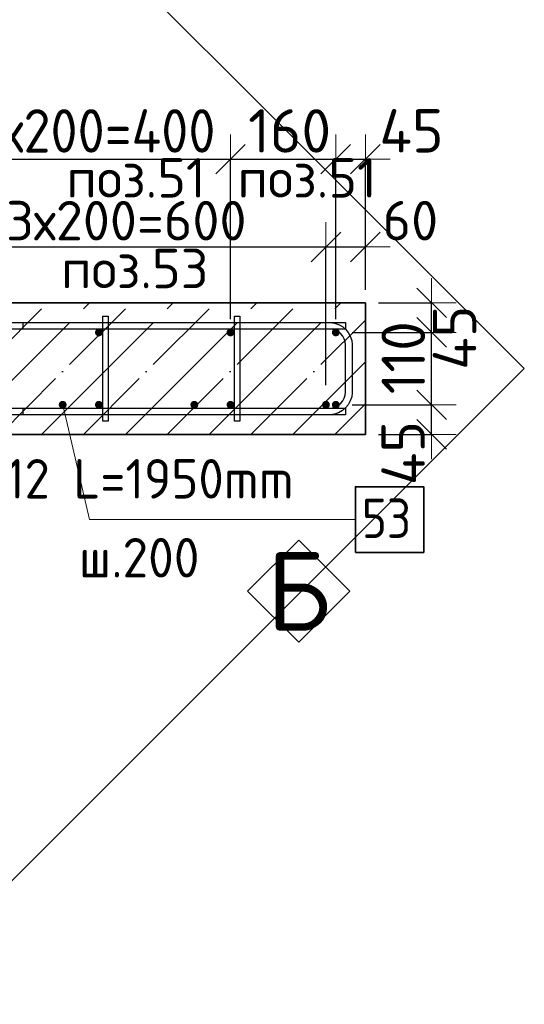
# Model space of a CAD drawing. Header units: millimetres. Extents: x -24871 to 40608, y -2869 to 48080.
# Tile 8 of 119: x -23500 to -22733, y 40088 to 41585. Entities that reach past the tile are written whole.
import ezdxf

# ---------------------------------------------------------------- set-up
doc = ezdxf.new("R2010")
doc.units = ezdxf.units.MM
doc.header["$PDMODE"] = 65
doc.linetypes.add('______11', pattern=[150, 120, -15, 0, -15])
doc.linetypes.add('______5', pattern=[330, 240, -30, 30, -30])
for name, color, linetype, lineweight in [('Standard', 7, 'Continuous', 25), ('Арм.стержн. Арматура края', 96, 'Continuous', 35), ('Арм.стержн. вертикальными 1', 22, 'Continuous', 35), ('Арм.стержн.горизонт. 1', 180, 'Continuous', 35), ('Размерная линия_ общее', 7, 'Continuous', 13)]:
    doc.layers.add(name, color=color, linetype=linetype, lineweight=lineweight)
doc.layers.add('Арм.стержн. вертикальными 2', color=7, linetype='Continuous', lineweight=35, true_color=0x006e00)
doc.layers.add('Арм.стержн.Стяжки', color=7, linetype='Continuous', lineweight=35, true_color=0x501e0f)
doc.styles.add('ISOCPEUR', font='ISOCPEUR')
doc.dimstyles.new('DIMSTYLE_11', dxfattribs={"dimtxt": 66, "dimasz": 75, "dimexe": 0, "dimexo": 0, "dimgap": 33, "dimtad": 0, "dimdec": 0, "dimrnd": 5, "dimzin": 12, "dimdsep": 46, "dimtxsty": 'ISOCPEUR', "dimblk1": 'ALL_ML_STRICH', "dimblk2": 'ALL_ML_STRICH', "dimsah": 1, "dimcen": 0, "dimclrd": 7, "dimclre": 256, "dimclrt": 7, "dimadec": 0, "dimazin": 0, "dimtfac": 1, "dimtdec": 0, "dimtix": 1, "dimtmove": 2, "dimatfit": 3, "dimfxl": 0, "dimtvp": 1.2, "dimtzin": 0, "dimlwd": 0, "dimlwe": -3, "dimarcsym": 0})
doc.dimstyles.new('DIMSTYLE_14', dxfattribs={"dimtxt": 60, "dimasz": 75, "dimexe": 0, "dimexo": 0, "dimgap": 30, "dimtad": 2, "dimdec": 0, "dimrnd": 5, "dimzin": 12, "dimdsep": 46, "dimtxsty": 'ISOCPEUR', "dimblk1": 'ALL_ML_STRICH', "dimblk2": 'ALL_ML_STRICH', "dimsah": 1, "dimcen": 0, "dimclrd": 7, "dimclre": 256, "dimclrt": 7, "dimadec": 0, "dimazin": 0, "dimtfac": 1, "dimtdec": 0, "dimtix": 1, "dimtmove": 2, "dimatfit": 3, "dimfxl": 0, "dimtvp": 1.2, "dimtzin": 0, "dimlwd": 0, "dimlwe": -3, "dimarcsym": 0})
doc.dimstyles.new('DIMSTYLE_15', dxfattribs={"dimtxt": 60, "dimasz": 75, "dimexe": 0, "dimexo": 0, "dimgap": 30, "dimtad": 2, "dimdec": 0, "dimrnd": 5, "dimzin": 12, "dimdsep": 46, "dimtxsty": 'ISOCPEUR', "dimblk1": 'ALL_ML_STRICH', "dimblk2": 'ALL_ML_STRICH', "dimsah": 1, "dimcen": 0, "dimclrd": 7, "dimclre": 256, "dimclrt": 7, "dimadec": 0, "dimazin": 0, "dimtfac": 1, "dimtdec": 0, "dimtix": 1, "dimtmove": 2, "dimatfit": 3, "dimfxl": 0, "dimtzin": 0, "dimlwd": 0, "dimlwe": -3, "dimarcsym": 0})
doc.dimstyles.new('DIMSTYLE_4', dxfattribs={"dimtxt": 66, "dimasz": 75, "dimexe": 0, "dimexo": 0, "dimgap": 33, "dimtad": 2, "dimdec": 0, "dimrnd": 5, "dimzin": 12, "dimdsep": 46, "dimtxsty": 'ISOCPEUR', "dimblk1": 'ALL_ML_STRICH', "dimblk2": 'ALL_ML_STRICH', "dimsah": 1, "dimcen": 0, "dimclrd": 7, "dimclre": 256, "dimclrt": 7, "dimadec": 0, "dimazin": 0, "dimtfac": 1, "dimtdec": 0, "dimtix": 1, "dimtmove": 2, "dimatfit": 3, "dimfxl": 0, "dimtvp": 1.2, "dimtzin": 0, "dimlwd": 0, "dimlwe": -3, "dimarcsym": 0})
doc.dimstyles.new('DIMSTYLE_5', dxfattribs={"dimtxt": 66, "dimasz": 75, "dimexe": 0, "dimexo": 0, "dimgap": 33, "dimtad": 2, "dimdec": 0, "dimrnd": 5, "dimzin": 12, "dimdsep": 46, "dimtxsty": 'ISOCPEUR', "dimblk1": 'ALL_ML_STRICH', "dimblk2": 'ALL_ML_STRICH', "dimsah": 1, "dimcen": 0, "dimclrd": 7, "dimclre": 256, "dimclrt": 7, "dimadec": 0, "dimazin": 0, "dimtfac": 1, "dimtdec": 0, "dimtix": 1, "dimtmove": 2, "dimatfit": 3, "dimfxl": 0, "dimtzin": 0, "dimlwd": 0, "dimlwe": -3, "dimarcsym": 0})

# ---------------------------------------------------------------- blocks, each defined once
blk = doc.blocks.new('ALL_ML_STRICH')
at = {"color": 0, "linetype": 'ByBlock', "lineweight": -2}
for p, q in [((0, -0.5), (0, 0.5)), ((-0.3, -0.3), (0.3, 0.3)), ((-1, 0), (0.5, 0))]:
    blk.add_line(p, q, dxfattribs=at)
blk = doc.blocks.new('*D127')
at = {"layer": 'DEFPOINTS', "color": 7, "linetype": 'Continuous', "lineweight": 13, "transparency": 33554687}
for p in [(-23014.4, 40999.7), (-22974.4, 40954.7), (-22873.8, 40954.7)]:
    blk.add_point(p, dxfattribs=at)
at = {"layer": 'Размерная линия_ общее', "color": 253, "linetype": 'Continuous', "lineweight": -2, "true_color": 0xa0a0a0, "transparency": 33554687}
for p, q in [((-22994.4, 40999.7), (-22873.8, 40999.7)), ((-22954.4, 40954.7), (-22873.8, 40954.7))]:
    blk.add_line(p, q, dxfattribs=at)
at = {"layer": 'Размерная линия_ общее', "color": 7, "linetype": 'Continuous', "lineweight": -2, "transparency": 33554687}
blk.add_line((-22873.8, 40954.7), (-22873.8, 40999.7), dxfattribs=at)
at = {"layer": 'Размерная линия_ общее', "color": 7, "linetype": 'Continuous', "lineweight": 13, "transparency": 33554687, "xscale": 75, "yscale": 75, "zscale": 75}
for p, rotation in [((-22873.8, 40999.7), 90), ((-22873.8, 40954.7), 270)]:
    blk.add_blockref('ALL_ML_STRICH', p, dxfattribs=dict(at, rotation=rotation))
at = {"layer": 'Размерная линия_ общее', "color": 7, "linetype": 'Continuous', "lineweight": 13, "transparency": 33554687, "insert": (-22917.1, 40926.3), "char_height": 66, "width": 132, "attachment_point": 5, "rotation": 90, "style": 'ISOCPEUR'}
blk.add_mtext('\\A1;{45}', dxfattribs=at)
blk = doc.blocks.new('*D128')
at = {"layer": 'DEFPOINTS', "color": 7, "linetype": 'Continuous', "lineweight": 13, "transparency": 33554687}
for p in [(-23014.4, 41109.7), (-23014.4, 40999.7), (-22873.8, 40999.7)]:
    blk.add_point(p, dxfattribs=at)
at = {"layer": 'Размерная линия_ общее', "color": 253, "linetype": 'Continuous', "lineweight": -2, "true_color": 0xa0a0a0, "transparency": 33554687}
for p, q in [((-22994.4, 41109.7), (-22873.8, 41109.7)), ((-22994.4, 40999.7), (-22873.8, 40999.7))]:
    blk.add_line(p, q, dxfattribs=at)
at = {"layer": 'Размерная линия_ общее', "color": 7, "linetype": 'Continuous', "lineweight": -2, "transparency": 33554687}
blk.add_line((-22873.8, 40999.7), (-22873.8, 41109.7), dxfattribs=at)
at = {"layer": 'Размерная линия_ общее', "color": 7, "linetype": 'Continuous', "lineweight": 13, "transparency": 33554687, "xscale": 75, "yscale": 75, "zscale": 75}
for p, rotation in [((-22873.8, 41109.7), 90), ((-22873.8, 40999.7), 270)]:
    blk.add_blockref('ALL_ML_STRICH', p, dxfattribs=dict(at, rotation=rotation))
at = {"layer": 'Размерная линия_ общее', "color": 7, "linetype": 'Continuous', "lineweight": 13, "transparency": 33554687, "insert": (-22916.8, 41071.2), "char_height": 66, "width": 198, "attachment_point": 5, "rotation": 90, "style": 'ISOCPEUR'}
blk.add_mtext('\\A1;{110}', dxfattribs=at)
blk = doc.blocks.new('*D129')
at = {"layer": 'DEFPOINTS', "color": 7, "linetype": 'Continuous', "lineweight": 13, "transparency": 33554687}
for p in [(-22974.4, 41154.7), (-23014.4, 41109.7), (-22873.8, 41109.7)]:
    blk.add_point(p, dxfattribs=at)
at = {"layer": 'Размерная линия_ общее', "color": 253, "linetype": 'Continuous', "lineweight": -2, "true_color": 0xa0a0a0, "transparency": 33554687}
for p, q in [((-22954.4, 41154.7), (-22873.8, 41154.7)), ((-22994.4, 41109.7), (-22873.8, 41109.7))]:
    blk.add_line(p, q, dxfattribs=at)
at = {"layer": 'Размерная линия_ общее', "color": 7, "linetype": 'Continuous', "lineweight": -2, "transparency": 33554687}
blk.add_line((-22873.8, 41109.7), (-22873.8, 41154.7), dxfattribs=at)
at = {"layer": 'Размерная линия_ общее', "color": 7, "linetype": 'Continuous', "lineweight": 13, "transparency": 33554687, "xscale": 75, "yscale": 75, "zscale": 75}
for p, rotation in [((-22873.8, 41154.7), 90), ((-22873.8, 41109.7), 270)]:
    blk.add_blockref('ALL_ML_STRICH', p, dxfattribs=dict(at, rotation=rotation))
at = {"layer": 'Размерная линия_ общее', "color": 7, "linetype": 'Continuous', "lineweight": 13, "transparency": 33554687, "insert": (-22838.9, 41101.6), "char_height": 66, "width": 132, "attachment_point": 5, "rotation": 90, "style": 'ISOCPEUR'}
blk.add_mtext('\\A1;{45}', dxfattribs=at)
blk = doc.blocks.new('*D133')
at = {"layer": 'DEFPOINTS', "color": 7, "linetype": 'Continuous', "lineweight": 13, "transparency": 33554687}
for p in [(-23634.4, 41239.6), (-23634.4, 40999.7), (-23034.4, 40999.7)]:
    blk.add_point(p, dxfattribs=at)
at = {"layer": 'Standard', "color": 251, "linetype": 'Continuous', "lineweight": -2, "true_color": 0x656565, "transparency": 33554687}
for p, q in [((-23634.4, 41029.7), (-23634.4, 41239.6)), ((-23034.4, 41029.7), (-23034.4, 41239.6))]:
    blk.add_line(p, q, dxfattribs=at)
at = {"layer": 'Standard', "color": 7, "linetype": 'Continuous', "lineweight": -2, "transparency": 33554687}
blk.add_line((-23634.4, 41239.6), (-23034.4, 41239.6), dxfattribs=at)
at = {"layer": 'Standard', "color": 7, "linetype": 'Continuous', "lineweight": 13, "transparency": 33554687, "xscale": 75, "yscale": 75, "zscale": 75, "rotation": 180}
blk.add_blockref('ALL_ML_STRICH', (-23634.4, 41239.6), dxfattribs=at)
at = {"layer": 'Standard', "color": 7, "linetype": 'Continuous', "lineweight": 13, "transparency": 33554687, "xscale": 75, "yscale": 75, "zscale": 75}
blk.add_blockref('ALL_ML_STRICH', (-23034.4, 41239.6), dxfattribs=at)
at = {"layer": 'Standard', "color": 7, "linetype": 'Continuous', "lineweight": 13, "transparency": 33554687, "insert": (-23520.4, 41309.6), "char_height": 60, "width": 3, "attachment_point": 1, "line_spacing_factor": 0.60241, "style": 'ISOCPEUR'}
blk.add_mtext('3х200=600', dxfattribs=at)
blk = doc.blocks.new('*D134')
at = {"layer": 'DEFPOINTS', "color": 7, "linetype": 'Continuous', "lineweight": 13, "transparency": 33554687}
for p in [(-23034.4, 41239.6), (-22974.4, 41154.7), (-23034.4, 40999.7)]:
    blk.add_point(p, dxfattribs=at)
at = {"layer": 'Standard', "color": 251, "linetype": 'Continuous', "lineweight": -2, "true_color": 0x656565, "transparency": 33554687}
for p, q in [((-23034.4, 41029.7), (-23034.4, 41239.6)), ((-22974.4, 41184.7), (-22974.4, 41239.6))]:
    blk.add_line(p, q, dxfattribs=at)
at = {"layer": 'Standard', "color": 7, "linetype": 'Continuous', "lineweight": -2, "transparency": 33554687}
blk.add_line((-23034.4, 41239.6), (-22974.4, 41239.6), dxfattribs=at)
at = {"layer": 'Standard', "color": 7, "linetype": 'Continuous', "lineweight": 13, "transparency": 33554687, "xscale": 75, "yscale": 75, "zscale": 75, "rotation": 180}
blk.add_blockref('ALL_ML_STRICH', (-23034.4, 41239.6), dxfattribs=at)
at = {"layer": 'Standard', "color": 7, "linetype": 'Continuous', "lineweight": 13, "transparency": 33554687, "xscale": 75, "yscale": 75, "zscale": 75}
blk.add_blockref('ALL_ML_STRICH', (-22974.4, 41239.6), dxfattribs=at)
at = {"layer": 'Standard', "color": 7, "linetype": 'Continuous', "lineweight": 13, "transparency": 33554687, "insert": (-22906.1, 41279.7), "char_height": 60, "width": 120, "attachment_point": 5, "style": 'ISOCPEUR'}
blk.add_mtext('\\A1;{60}', dxfattribs=at)
blk = doc.blocks.new('*D341')
at = {"layer": 'DEFPOINTS', "color": 7, "linetype": 'Continuous', "lineweight": 13, "transparency": 33554687}
for p in [(-23579.4, 41373.1), (-23179.4, 41109.7), (-23579.4, 40999.7)]:
    blk.add_point(p, dxfattribs=at)
at = {"layer": 'Размерная линия_ общее', "color": 253, "linetype": 'Continuous', "lineweight": -2, "true_color": 0xa0a0a0, "transparency": 33554687}
for p, q in [((-23579.4, 41019.7), (-23579.4, 41373.1)), ((-23179.4, 41129.7), (-23179.4, 41373.1))]:
    blk.add_line(p, q, dxfattribs=at)
at = {"layer": 'Размерная линия_ общее', "color": 7, "linetype": 'Continuous', "lineweight": -2, "transparency": 33554687}
blk.add_line((-23579.4, 41373.1), (-23179.4, 41373.1), dxfattribs=at)
at = {"layer": 'Размерная линия_ общее', "color": 7, "linetype": 'Continuous', "lineweight": 13, "transparency": 33554687, "xscale": 75, "yscale": 75, "zscale": 75, "rotation": 180}
blk.add_blockref('ALL_ML_STRICH', (-23579.4, 41373.1), dxfattribs=at)
at = {"layer": 'Размерная линия_ общее', "color": 7, "linetype": 'Continuous', "lineweight": 13, "transparency": 33554687, "xscale": 75, "yscale": 75, "zscale": 75}
blk.add_blockref('ALL_ML_STRICH', (-23179.4, 41373.1), dxfattribs=at)
at = {"layer": 'Размерная линия_ общее', "color": 7, "linetype": 'Continuous', "lineweight": 13, "transparency": 33554687, "insert": (-23568.4, 41449.1), "char_height": 66, "width": 3.3, "attachment_point": 1, "line_spacing_factor": 0.60241, "style": 'ISOCPEUR'}
blk.add_mtext('\\W0.91;2х200=400', dxfattribs=at)
blk = doc.blocks.new('*D342')
at = {"layer": 'DEFPOINTS', "color": 7, "linetype": 'Continuous', "lineweight": 13, "transparency": 33554687}
for p in [(-23179.4, 41373.1), (-23179.4, 41109.7), (-23019.4, 41109.7)]:
    blk.add_point(p, dxfattribs=at)
at = {"layer": 'Размерная линия_ общее', "color": 253, "linetype": 'Continuous', "lineweight": -2, "true_color": 0xa0a0a0, "transparency": 33554687}
for p, q in [((-23179.4, 41129.7), (-23179.4, 41373.1)), ((-23019.4, 41129.7), (-23019.4, 41373.1))]:
    blk.add_line(p, q, dxfattribs=at)
at = {"layer": 'Размерная линия_ общее', "color": 7, "linetype": 'Continuous', "lineweight": -2, "transparency": 33554687}
blk.add_line((-23179.4, 41373.1), (-23019.4, 41373.1), dxfattribs=at)
at = {"layer": 'Размерная линия_ общее', "color": 7, "linetype": 'Continuous', "lineweight": 13, "transparency": 33554687, "xscale": 75, "yscale": 75, "zscale": 75, "rotation": 180}
blk.add_blockref('ALL_ML_STRICH', (-23179.4, 41373.1), dxfattribs=at)
at = {"layer": 'Размерная линия_ общее', "color": 7, "linetype": 'Continuous', "lineweight": 13, "transparency": 33554687, "xscale": 75, "yscale": 75, "zscale": 75}
blk.add_blockref('ALL_ML_STRICH', (-23019.4, 41373.1), dxfattribs=at)
at = {"layer": 'Размерная линия_ общее', "color": 7, "linetype": 'Continuous', "lineweight": 13, "transparency": 33554687, "insert": (-23089.5, 41416.1), "char_height": 66, "width": 198, "attachment_point": 5, "style": 'ISOCPEUR'}
blk.add_mtext('\\A1;{160}', dxfattribs=at)
blk = doc.blocks.new('*D343')
at = {"layer": 'DEFPOINTS', "color": 7, "linetype": 'Continuous', "lineweight": 13, "transparency": 33554687}
for p in [(-23019.4, 41373.1), (-22974.4, 41154.7), (-23019.4, 41109.7)]:
    blk.add_point(p, dxfattribs=at)
at = {"layer": 'Размерная линия_ общее', "color": 253, "linetype": 'Continuous', "lineweight": -2, "true_color": 0xa0a0a0, "transparency": 33554687}
for p, q in [((-23019.4, 41129.7), (-23019.4, 41373.1)), ((-22974.4, 41174.7), (-22974.4, 41373.1))]:
    blk.add_line(p, q, dxfattribs=at)
at = {"layer": 'Размерная линия_ общее', "color": 7, "linetype": 'Continuous', "lineweight": -2, "transparency": 33554687}
blk.add_line((-23019.4, 41373.1), (-22974.4, 41373.1), dxfattribs=at)
at = {"layer": 'Размерная линия_ общее', "color": 7, "linetype": 'Continuous', "lineweight": 13, "transparency": 33554687, "xscale": 75, "yscale": 75, "zscale": 75, "rotation": 180}
blk.add_blockref('ALL_ML_STRICH', (-23019.4, 41373.1), dxfattribs=at)
at = {"layer": 'Размерная линия_ общее', "color": 7, "linetype": 'Continuous', "lineweight": 13, "transparency": 33554687, "xscale": 75, "yscale": 75, "zscale": 75}
blk.add_blockref('ALL_ML_STRICH', (-22974.4, 41373.1), dxfattribs=at)
at = {"layer": 'Размерная линия_ общее', "color": 7, "linetype": 'Continuous', "lineweight": 13, "transparency": 33554687, "insert": (-22904.4, 41416.2), "char_height": 66, "width": 132, "attachment_point": 5, "style": 'ISOCPEUR'}
blk.add_mtext('\\A1;{45}', dxfattribs=at)
blk = doc.blocks.new('СЛОЖНЫЙ_ОБЪЕКТ_5')
at = {"layer": 'Standard', "color": 7, "linetype": 'Continuous', "lineweight": 13, "transparency": 33554687}
blk.add_lwpolyline([(-23075.7, 40794.1), (-22997.9, 40716.4), (-23075.7, 40638.6), (-23153.4, 40716.4), (-23075.7, 40794.1)], close=True, dxfattribs=at)
at = {"layer": 'Standard', "color": 7, "linetype": 'Continuous', "lineweight": 13, "transparency": 33554687, "insert": (-23075.7, 40716.4), "char_height": 120, "width": 144, "attachment_point": 5, "style": 'ISOCPEUR'}
blk.add_mtext('\\A1;{\\fISOCPEUR|i0|b0;\\H120.000000;\\W1.000000;\\C7;Б}\\P', dxfattribs=at)

msp = doc.modelspace()

# ---------------------------------------------------------------- hatches: boundary and pattern name
at = {"layer": 'Арм.стержн. вертикальными 1', "linetype": 'Continuous', "lineweight": 50, "transparency": 33554687}
for points in [[(-23375.1, 41105.5), (-23373.8, 41107.4), (-23373.4, 41109.7), (-23373.8, 41112), (-23375.1, 41114), (-23377.1, 41115.3), (-23379.4, 41115.7), (-23381.7, 41115.3), (-23383.6, 41114), (-23384.9, 41112), (-23385.4, 41109.7), (-23384.9, 41107.4), (-23383.6, 41105.5), (-23381.7, 41104.2), (-23379.4, 41103.7), (-23377.1, 41104.2)], [(-23175.1, 41105.5), (-23173.8, 41107.4), (-23173.4, 41109.7), (-23173.8, 41112), (-23175.1, 41114), (-23177.1, 41115.3), (-23179.4, 41115.7), (-23181.7, 41115.3), (-23183.6, 41114), (-23184.9, 41112), (-23185.4, 41109.7), (-23184.9, 41107.4), (-23183.6, 41105.5), (-23181.7, 41104.2), (-23179.4, 41103.7), (-23177.1, 41104.2)], [(-23015.1, 41105.5), (-23013.8, 41107.4), (-23013.4, 41109.7), (-23013.8, 41112), (-23015.1, 41114), (-23017.1, 41115.3), (-23019.4, 41115.7), (-23021.7, 41115.3), (-23023.6, 41114), (-23024.9, 41112), (-23025.4, 41109.7), (-23024.9, 41107.4), (-23023.6, 41105.5), (-23021.7, 41104.2), (-23019.4, 41103.7), (-23017.1, 41104.2)], [(-23375.1, 40995.5), (-23373.8, 40997.4), (-23373.4, 40999.7), (-23373.8, 41002), (-23375.1, 41004), (-23377.1, 41005.3), (-23379.4, 41005.7), (-23381.7, 41005.3), (-23383.6, 41004), (-23384.9, 41002), (-23385.4, 40999.7), (-23384.9, 40997.4), (-23383.6, 40995.5), (-23381.7, 40994.2), (-23379.4, 40993.7), (-23377.1, 40994.2)], [(-23175.1, 40995.5), (-23173.8, 40997.4), (-23173.4, 40999.7), (-23173.8, 41002), (-23175.1, 41004), (-23177.1, 41005.3), (-23179.4, 41005.7), (-23181.7, 41005.3), (-23183.6, 41004), (-23184.9, 41002), (-23185.4, 40999.7), (-23184.9, 40997.4), (-23183.6, 40995.5), (-23181.7, 40994.2), (-23179.4, 40993.7), (-23177.1, 40994.2)], [(-23015.1, 40995.5), (-23013.8, 40997.4), (-23013.4, 40999.7), (-23013.8, 41002), (-23015.1, 41004), (-23017.1, 41005.3), (-23019.4, 41005.7), (-23021.7, 41005.3), (-23023.6, 41004), (-23024.9, 41002), (-23025.4, 40999.7), (-23024.9, 40997.4), (-23023.6, 40995.5), (-23021.7, 40994.2), (-23019.4, 40993.7), (-23017.1, 40994.2)]]:
    msp.add_hatch(color=34, dxfattribs=at).paths.add_polyline_path(points)
at = {"layer": 'Арм.стержн. вертикальными 2', "linetype": 'Continuous', "lineweight": 50, "transparency": 33554687}
for points in [[(-23430.1, 40995.5), (-23428.8, 40997.4), (-23428.4, 40999.7), (-23428.8, 41002), (-23430.1, 41004), (-23432.1, 41005.3), (-23434.4, 41005.7), (-23436.7, 41005.3), (-23438.6, 41004), (-23439.9, 41002), (-23440.4, 40999.7), (-23439.9, 40997.4), (-23438.6, 40995.5), (-23436.7, 40994.2), (-23434.4, 40993.7), (-23432.1, 40994.2)], [(-23230.1, 40995.5), (-23228.8, 40997.4), (-23228.4, 40999.7), (-23228.8, 41002), (-23230.1, 41004), (-23232.1, 41005.3), (-23234.4, 41005.7), (-23236.7, 41005.3), (-23238.6, 41004), (-23239.9, 41002), (-23240.4, 40999.7), (-23239.9, 40997.4), (-23238.6, 40995.5), (-23236.7, 40994.2), (-23234.4, 40993.7), (-23232.1, 40994.2)], [(-23030.1, 40995.5), (-23028.8, 40997.4), (-23028.4, 40999.7), (-23028.8, 41002), (-23030.1, 41004), (-23032.1, 41005.3), (-23034.4, 41005.7), (-23036.7, 41005.3), (-23038.6, 41004), (-23039.9, 41002), (-23040.4, 40999.7), (-23039.9, 40997.4), (-23038.6, 40995.5), (-23036.7, 40994.2), (-23034.4, 40993.7), (-23032.1, 40994.2)]]:
    msp.add_hatch(color=34, dxfattribs=at).paths.add_polyline_path(points)

# ---------------------------------------------------------------- linework, layer by layer
at = {"layer": 'Standard', "color": 7, "linetype": 'Continuous', "lineweight": 35, "transparency": 33554687}
for p, q in [((-22974.4, 41154.7), (-24424.4, 41154.7)), ((-22974.4, 40954.7), (-22974.4, 41154.7)), ((-24424.4, 40954.7), (-22974.4, 40954.7))]:
    msp.add_line(p, q, dxfattribs=at)
at = {"layer": 'Standard', "color": 253, "linetype": '______11', "lineweight": -3, "true_color": 0xababab, "transparency": 33554687}
for p, q in [((-23657.4, 40954.7), (-23457.4, 41154.7)), ((-23530.1, 40954.7), (-23330.1, 41154.7)), ((-23402.9, 40954.7), (-23202.9, 41154.7)), ((-23275.6, 40954.7), (-23075.6, 41154.7)), ((-23148.3, 40954.7), (-22974.4, 41128.6)), ((-23021, 40954.7), (-22974.4, 41001.4))]:
    msp.add_line(p, q, dxfattribs=at)
at = {"layer": 'Standard', "color": 253, "linetype": '______5', "lineweight": -3, "true_color": 0xababab, "transparency": 33554687}
for p, q in [((-23593.8, 40954.7), (-23393.8, 41154.7)), ((-23466.5, 40954.7), (-23266.5, 41154.7)), ((-23339.2, 40954.7), (-23139.2, 41154.7)), ((-23211.9, 40954.7), (-23011.9, 41154.7)), ((-23084.7, 40954.7), (-22974.4, 41065))]:
    msp.add_line(p, q, dxfattribs=at)
at = {"layer": 'Standard', "color": 7, "linetype": 'Continuous', "lineweight": 25, "transparency": 33554687}
msp.add_lwpolyline([(-24665.8, 41054.7), (-23699.4, 40088.3), (-22732.9, 41054.7), (-23699.4, 42021.1), (-24665.8, 41054.7)], dxfattribs=at)
at = {"layer": 'Арм.стержн. Арматура края', "color": 4, "linetype": 'Continuous', "lineweight": 25, "transparency": 33554687}
msp.add_lwpolyline([(-23494.4, 41124.7), (-23027.7, 41124.7), (-23021.6, 41123.9), (-23015.3, 41121.8), (-23009.4, 41118.5), (-23004.6, 41114.5), (-23000.6, 41109.7), (-22997.3, 41103.8), (-22995.2, 41097.5), (-22994.4, 41091.4), (-22994.4, 41018.1), (-22995.2, 41012), (-22997.3, 41005.6), (-23000.6, 40999.8), (-23004.6, 40994.9), (-23009.4, 40990.9), (-23015.3, 40987.7), (-23021.6, 40985.6), (-23027.7, 40984.7), (-23494.4, 40984.7), (-23494.4, 40994.7), (-23028.4, 40994.7), (-23023.9, 40995.3), (-23019.3, 40996.8), (-23015.1, 40999.2), (-23011.7, 41002), (-23008.9, 41005.5), (-23006.5, 41009.7), (-23005, 41014.2), (-23004.4, 41018.7), (-23004.4, 41090.7), (-23005, 41095.2), (-23006.5, 41099.8), (-23008.9, 41104), (-23011.7, 41107.4), (-23015.1, 41110.2), (-23019.3, 41112.6), (-23023.9, 41114.1), (-23028.4, 41114.7), (-23494.4, 41114.7), (-23494.4, 41124.7)], dxfattribs=at)
msp.add_lwpolyline([(-23494.4, 41124.7), (-23027.7, 41124.7), (-23021.6, 41123.9), (-23015.3, 41121.8), (-23009.4, 41118.5), (-23004.6, 41114.5), (-23000.6, 41109.7), (-22997.3, 41103.8), (-22995.2, 41097.5), (-22994.4, 41091.4), (-22994.4, 41018.1), (-22995.2, 41012), (-22997.3, 41005.6), (-23000.6, 40999.8), (-23004.6, 40994.9), (-23009.4, 40990.9), (-23015.3, 40987.7), (-23021.6, 40985.6), (-23027.7, 40984.7), (-23494.4, 40984.7), (-23494.4, 40994.7), (-23028.4, 40994.7), (-23023.9, 40995.3), (-23019.3, 40996.8), (-23015.1, 40999.2), (-23011.7, 41002), (-23008.9, 41005.5), (-23006.5, 41009.7), (-23005, 41014.2), (-23004.4, 41018.7), (-23004.4, 41090.7), (-23005, 41095.2), (-23006.5, 41099.8), (-23008.9, 41104), (-23011.7, 41107.4), (-23015.1, 41110.2), (-23019.3, 41112.6), (-23023.9, 41114.1), (-23028.4, 41114.7), (-23494.4, 41114.7), (-23494.4, 41124.7)], dxfattribs=at)
msp.add_lwpolyline([(-23494.4, 41124.7), (-23027.7, 41124.7), (-23021.6, 41123.9), (-23015.3, 41121.8), (-23009.4, 41118.5), (-23004.6, 41114.5), (-23000.6, 41109.7), (-22997.3, 41103.8), (-22995.2, 41097.5), (-22994.4, 41091.4), (-22994.4, 41018.1), (-22995.2, 41012), (-22997.3, 41005.6), (-23000.6, 40999.8), (-23004.6, 40994.9), (-23009.4, 40990.9), (-23015.3, 40987.7), (-23021.6, 40985.6), (-23027.7, 40984.7), (-23494.4, 40984.7), (-23494.4, 40994.7), (-23028.4, 40994.7), (-23023.9, 40995.3), (-23019.3, 40996.8), (-23015.1, 40999.2), (-23011.7, 41002), (-23008.9, 41005.5), (-23006.5, 41009.7), (-23005, 41014.2), (-23004.4, 41018.7), (-23004.4, 41090.7), (-23005, 41095.2), (-23006.5, 41099.8), (-23008.9, 41104), (-23011.7, 41107.4), (-23015.1, 41110.2), (-23019.3, 41112.6), (-23023.9, 41114.1), (-23028.4, 41114.7), (-23494.4, 41114.7), (-23494.4, 41124.7)], dxfattribs=at)
msp.add_lwpolyline([(-23494.4, 41124.7), (-23027.7, 41124.7), (-23021.6, 41123.9), (-23015.3, 41121.8), (-23009.4, 41118.5), (-23004.6, 41114.5), (-23000.6, 41109.7), (-22997.3, 41103.8), (-22995.2, 41097.5), (-22994.4, 41091.4), (-22994.4, 41018.1), (-22995.2, 41012), (-22997.3, 41005.6), (-23000.6, 40999.8), (-23004.6, 40994.9), (-23009.4, 40990.9), (-23015.3, 40987.7), (-23021.6, 40985.6), (-23027.7, 40984.7), (-23494.4, 40984.7), (-23494.4, 40994.7), (-23028.4, 40994.7), (-23023.9, 40995.3), (-23019.3, 40996.8), (-23015.1, 40999.2), (-23011.7, 41002), (-23008.9, 41005.5), (-23006.5, 41009.7), (-23005, 41014.2), (-23004.4, 41018.7), (-23004.4, 41090.7), (-23005, 41095.2), (-23006.5, 41099.8), (-23008.9, 41104), (-23011.7, 41107.4), (-23015.1, 41110.2), (-23019.3, 41112.6), (-23023.9, 41114.1), (-23028.4, 41114.7), (-23494.4, 41114.7), (-23494.4, 41124.7)], dxfattribs=at)
msp.add_lwpolyline([(-23494.4, 41124.7), (-23027.7, 41124.7), (-23021.6, 41123.9), (-23015.3, 41121.8), (-23009.4, 41118.5), (-23004.6, 41114.5), (-23000.6, 41109.7), (-22997.3, 41103.8), (-22995.2, 41097.5), (-22994.4, 41091.4), (-22994.4, 41018.1), (-22995.2, 41012), (-22997.3, 41005.6), (-23000.6, 40999.8), (-23004.6, 40994.9), (-23009.4, 40990.9), (-23015.3, 40987.7), (-23021.6, 40985.6), (-23027.7, 40984.7), (-23494.4, 40984.7), (-23494.4, 40994.7), (-23028.4, 40994.7), (-23023.9, 40995.3), (-23019.3, 40996.8), (-23015.1, 40999.2), (-23011.7, 41002), (-23008.9, 41005.5), (-23006.5, 41009.7), (-23005, 41014.2), (-23004.4, 41018.7), (-23004.4, 41090.7), (-23005, 41095.2), (-23006.5, 41099.8), (-23008.9, 41104), (-23011.7, 41107.4), (-23015.1, 41110.2), (-23019.3, 41112.6), (-23023.9, 41114.1), (-23028.4, 41114.7), (-23494.4, 41114.7), (-23494.4, 41124.7)], dxfattribs=at)
at = {"layer": 'Арм.стержн. вертикальными 2', "color": 7, "linetype": 'Continuous', "lineweight": 13, "transparency": 33554687}
for q in [(-23434.4, 40999.7), (-22989.7, 40825.2)]:
    msp.add_line((-23393.7, 40825.2), q, dxfattribs=at)
at = {"layer": 'Арм.стержн. вертикальными 2', "color": 7, "linetype": 'Continuous', "lineweight": 35, "transparency": 33554687}
msp.add_lwpolyline([(-22989.7, 40775.2), (-22885.7, 40775.2), (-22885.7, 40875.2), (-22989.7, 40875.2), (-22989.7, 40775.2)], dxfattribs=at)
at = {"layer": 'Арм.стержн.горизонт. 1', "color": 52, "linetype": 'Continuous', "lineweight": 25, "transparency": 33554687}
for p, q in [((-22974.4, 41154.7), (-22974.4, 41154.7)), ((-22974.4, 40954.7), (-22974.4, 40954.7))]:
    msp.add_line(p, q, dxfattribs=at)
at = {"layer": 'Арм.стержн.горизонт. 1', "color": 4, "linetype": 'Continuous', "lineweight": 25, "transparency": 33554687}
for points in [[(-24394.4, 41124.7), (-23004.4, 41124.7), (-23004.4, 41114.7), (-24394.4, 41114.7), (-24394.4, 41124.7)], [(-24394.4, 41124.7), (-23004.4, 41124.7), (-23004.4, 41114.7), (-24394.4, 41114.7), (-24394.4, 41124.7)], [(-24394.4, 41124.7), (-23004.4, 41124.7), (-23004.4, 41114.7), (-24394.4, 41114.7), (-24394.4, 41124.7)], [(-24394.4, 41124.7), (-23004.4, 41124.7), (-23004.4, 41114.7), (-24394.4, 41114.7), (-24394.4, 41124.7)], [(-24394.4, 41124.7), (-23004.4, 41124.7), (-23004.4, 41114.7), (-24394.4, 41114.7), (-24394.4, 41124.7)], [(-24394.4, 40994.7), (-23004.4, 40994.7), (-23004.4, 40984.7), (-24394.4, 40984.7), (-24394.4, 40994.7)], [(-24394.4, 40994.7), (-23004.4, 40994.7), (-23004.4, 40984.7), (-24394.4, 40984.7), (-24394.4, 40994.7)], [(-24394.4, 40994.7), (-23004.4, 40994.7), (-23004.4, 40984.7), (-24394.4, 40984.7), (-24394.4, 40994.7)], [(-24394.4, 40994.7), (-23004.4, 40994.7), (-23004.4, 40984.7), (-24394.4, 40984.7), (-24394.4, 40994.7)], [(-24394.4, 40994.7), (-23004.4, 40994.7), (-23004.4, 40984.7), (-24394.4, 40984.7), (-24394.4, 40994.7)]]:
    msp.add_lwpolyline(points, dxfattribs=at)
at = {"layer": 'Арм.стержн.Стяжки', "color": 40, "linetype": 'Continuous', "lineweight": 25, "transparency": 33554687}
for points in [[(-23365.4, 41134.7), (-23365.4, 40974.7), (-23373.4, 40974.7), (-23373.4, 41134.7), (-23365.4, 41134.7)], [(-23365.4, 41134.7), (-23365.4, 40974.7), (-23373.4, 40974.7), (-23373.4, 41134.7), (-23365.4, 41134.7)], [(-23165.4, 41134.7), (-23165.4, 40974.7), (-23173.4, 40974.7), (-23173.4, 41134.7), (-23165.4, 41134.7)], [(-23165.4, 41134.7), (-23165.4, 40974.7), (-23173.4, 40974.7), (-23173.4, 41134.7), (-23165.4, 41134.7)], [(-23165.4, 41134.7), (-23165.4, 40974.7), (-23173.4, 40974.7), (-23173.4, 41134.7), (-23165.4, 41134.7)]]:
    msp.add_lwpolyline(points, dxfattribs=at)

# ---------------------------------------------------------------- block references
at = {"layer": 'Standard', "color": 7, "linetype": 'Continuous', "lineweight": 13, "transparency": 33554687}
msp.add_blockref('СЛОЖНЫЙ_ОБЪЕКТ_5', (0, 0), dxfattribs=at)

# ---------------------------------------------------------------- texts
at = {"layer": 'Standard', "color": 7, "linetype": 'Continuous', "lineweight": 18, "transparency": 33554687, "char_height": 60, "attachment_point": 4, "style": 'ISOCPEUR'}
for s, insert, width in [('\\A1;{\\fISOCPEUR|i0|b0;\\H60.000000;\\W1.000000;\\C7;поз.51}\\P', (-23428.9, 41344.7), 239.962), ('\\A1;{\\fISOCPEUR|i0|b0;\\H60.000000;\\W1.000000;\\C7;поз.51}\\P', (-23168.9, 41344.7), 239.962), ('\\A1;{\\fISOCPEUR|i0|b0;\\H60.000000;\\W1.000000;\\C7;поз.53}\\P', (-23436.9, 41206.9), 253.481)]:
    msp.add_mtext(s, dxfattribs=dict(at, insert=insert, width=width))
at = {"layer": 'Арм.стержн. вертикальными 2', "color": 7, "linetype": 'Continuous', "lineweight": 25, "transparency": 33554687, "char_height": 60, "attachment_point": 7, "style": 'ISOCPEUR'}
for s, insert, width in [('\\W0.94;ø12 L=1950mm ', (-23565.7, 40857.2), 573.922), ('\\W0.87;53', (-22979.7, 40797.2), 110.162), ('\\W0.95;ш.200 ', (-23409.7, 40737.2), 262.399)]:
    msp.add_mtext(s, dxfattribs=dict(at, insert=insert, width=width))

# ---------------------------------------------------------------- dimensions: what is measured, and where the dimension line sits
at = {"layer": 'Standard', "color": 7, "linetype": 'Continuous', "lineweight": 13, "transparency": 33554687}
dim = msp.add_linear_dim(base=(-22974.4, 41239.6), p1=(-23034.4, 41029.7), p2=(-22974.4, 41184.7), dimstyle='DIMSTYLE_14', override={"dimpost": '<>', "dimclrd": 7, "dimclre": 251, "dimclrt": 7, "dimlwd": 0, "dimlwe": 65533}, dxfattribs=at)
dim.commit()
dim.dimension.update_dxf_attribs({"geometry": '*D134', "text_midpoint": (-22906.1, 41279.7), "dimtype": 160})
dim = msp.add_linear_dim(base=(-23034.4, 41239.6), p1=(-23634.4, 41029.7), p2=(-23034.4, 41029.7), text='3х200=600', dimstyle='DIMSTYLE_15', override={"dimpost": '<>', "dimclrd": 7, "dimclre": 251, "dimclrt": 7, "dimlwd": 0, "dimlwe": 65533}, dxfattribs=at)
dim.commit()
dim.dimension.update_dxf_attribs({"geometry": '*D133', "text_midpoint": (-23334.4, 41269.6), "dimtype": 160})
at = {"layer": 'Размерная линия_ общее', "color": 7, "linetype": 'Continuous', "lineweight": 13, "transparency": 33554687}
dim = msp.add_linear_dim(base=(-23179.4, 41373.1), p1=(-23579.4, 41019.7), p2=(-23179.4, 41129.7), text='\\W0.91;2х200=400', dimstyle='DIMSTYLE_5', override={"dimpost": '<>', "dimclrd": 7, "dimclre": 253, "dimclrt": 7, "dimlwd": 0, "dimlwe": 65533}, dxfattribs=at)
dim.commit()
dim.dimension.update_dxf_attribs({"geometry": '*D341', "text_midpoint": (-23379.4, 41406.1), "dimtype": 160})
for base, p1, p2, picture, middle in [((-23019.4, 41373.1), (-23179.4, 41129.7), (-23019.4, 41129.7), '*D342', (-23089.5, 41416.1)), ((-22974.4, 41373.1), (-23019.4, 41129.7), (-22974.4, 41174.7), '*D343', (-22904.4, 41416.2))]:
    dim = msp.add_linear_dim(base=base, p1=p1, p2=p2, dimstyle='DIMSTYLE_4', override={"dimpost": '<>', "dimclrd": 7, "dimclre": 253, "dimclrt": 7, "dimlwd": 0, "dimlwe": 65533}, dxfattribs=at)
    dim.commit()
    dim.dimension.update_dxf_attribs({"geometry": picture, "text_midpoint": middle, "dimtype": 160})
for base, p1, p2, dimstyle, picture, middle in [((-22873.8, 41154.7), (-22994.4, 41109.7), (-22954.4, 41154.7), 'DIMSTYLE_11', '*D129', (-22838.9, 41101.6)), ((-22873.8, 41109.7), (-22994.4, 40999.7), (-22994.4, 41109.7), 'DIMSTYLE_4', '*D128', (-22916.8, 41071.2)), ((-22873.8, 40999.7), (-22954.4, 40954.7), (-22994.4, 40999.7), 'DIMSTYLE_4', '*D127', (-22917.1, 40926.3))]:
    dim = msp.add_linear_dim(base=base, p1=p1, p2=p2, angle=90, dimstyle=dimstyle, override={"dimpost": '<>', "dimclrd": 7, "dimclre": 253, "dimclrt": 7, "dimlwd": 0, "dimlwe": 65533}, dxfattribs=at)
    dim.commit()
    dim.dimension.update_dxf_attribs({"geometry": picture, "text_midpoint": middle, "dimtype": 160})

doc.saveas('drawing.dxf')
